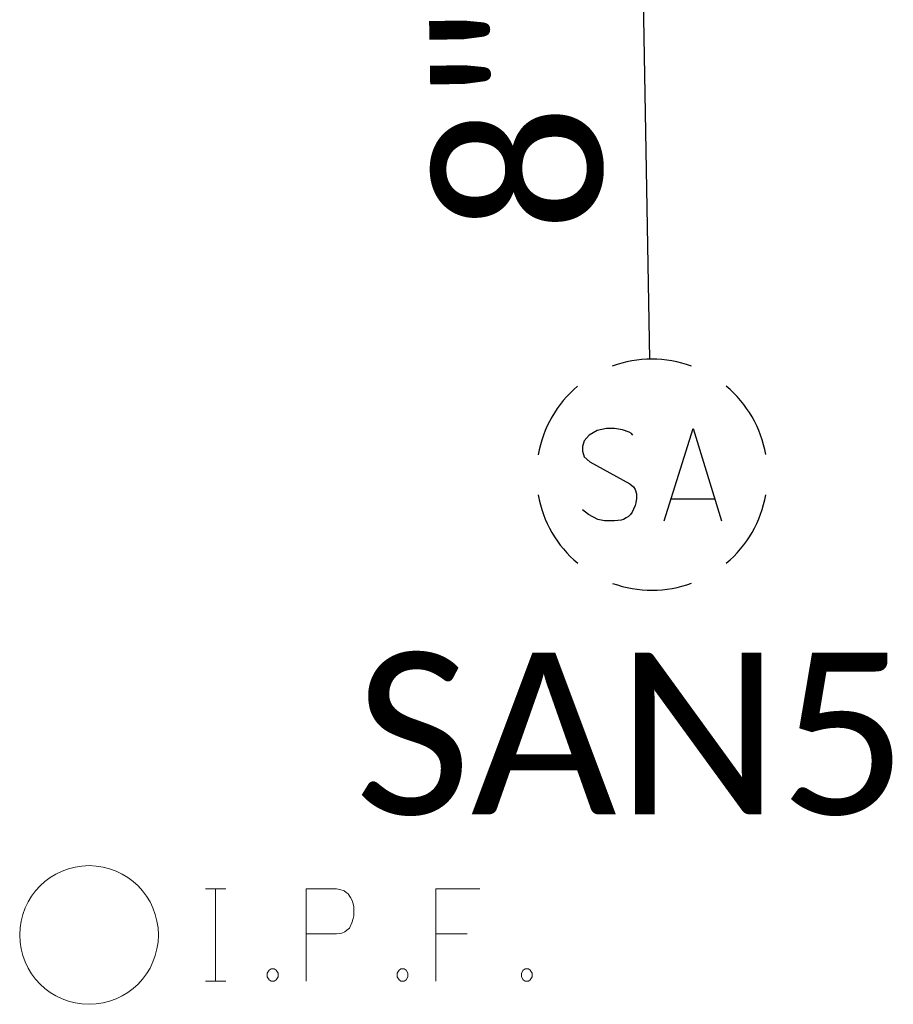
# Model space of a CAD drawing. Header units: feet. Extents: x 2296871 to 2305194, y 360020 to 364238.
# Tile 5 of 55: x 2302000 to 2302015, y 360821 to 360838. Entities that reach past the tile are written whole.
import ezdxf

# ---------------------------------------------------------------- set-up
doc = ezdxf.new("R2010")
doc.units = ezdxf.units.FT
doc.header["$MEASUREMENT"] = 0
doc.linetypes.add('sanex', pattern=[0])
for name, color, linetype in [('SV_X_Mon_Cells_Found', 7, 'Continuous'), ('UT_X_Sanitary_Cells', 3, 'Continuous'), ('UT_X_Sanitary_Line', 3, 'sanex'), ('UT_X_Sanitary_Text', 7, 'Continuous')]:
    doc.layers.add(name, color=color, linetype=linetype)
doc.styles.add('Simplex Normal (0.14)', font='calibri.ttf', dxfattribs={"height": 0.14})

# ---------------------------------------------------------------- blocks, each defined once
blk = doc.blocks.new('smh')
at = {"linetype": 'Continuous', "flags": 128}
for points in [[(-0.332, 0.687), (-0.357, 0.712), (-0.395, 0.738), (-0.508, 0.776), (-0.647, 0.801), (-0.748, 0.801), (-0.786, 0.801), (-0.949, 0.763), (-1.088, 0.687), (-1.176, 0.586), (-1.201, 0.486), (-1.201, 0.41), (-1.176, 0.309), (-1.075, 0.221), (-0.382, -0.157), (-0.32, -0.207), (-0.294, -0.257), (-0.269, -0.333), (-0.269, -0.409), (-0.282, -0.484), (-0.294, -0.535), (-0.32, -0.598), (-0.345, -0.648), (-0.37, -0.686), (-0.408, -0.724), (-0.445, -0.749), (-0.496, -0.774), (-0.534, -0.787), (-0.647, -0.799), (-0.823, -0.799), (-0.937, -0.774), (-1.101, -0.686), (-1.201, -0.61)], [(0.21, -0.799), (0.714, 0.801), (1.205, -0.799)], [(1.079, -0.421), (0.336, -0.421)]]:
    blk.add_lwpolyline(points, dxfattribs=at)
at = {"linetype": 'Continuous'}
for start, end in [(70.0577, 110.1061), (130.0806, 170.0721), (10.0169, 50.0392), (190.0169, 230.0392), (310.0114, 350.0264), (250.0577, 290.0473)]:
    blk.add_arc((0, 0), 2, start, end, dxfattribs=at)
blk = doc.blocks.new('ODOT SANITARY MANHOLE')
blk.add_blockref('smh', (0, 0))
blk = doc.blocks.new('IPF')
at = {"layer": 'SV_X_Mon_Cells_Found', "color": 7, "linetype": 'Continuous', "lineweight": 0, "flags": 128}
for points in [[(0.10072, 0.04), (0.11836, 0.04)], [(0.10954, -0.04), (0.10954, 0.04)], [(0.1878, -0.04), (0.1878, 0.04), (0.21426, 0.04), (0.21702, 0.03937), (0.22087, 0.03811), (0.22253, 0.03685), (0.22418, 0.03559), (0.22638, 0.03244), (0.22804, 0.02929), (0.22914, 0.02425), (0.22914, 0.01669), (0.22859, 0.01417), (0.22748, 0.01039), (0.22528, 0.00599), (0.22307, 0.00409), (0.22142, 0.00283), (0.21866, 0.00157), (0.21426, 0.00095), (0.1878, 0.00095)], [(0.33827, 0.04), (0.30023, 0.04), (0.30023, -0.04)], [(0.30023, 0.00095), (0.32724, 0.00095)], [(0.15749, -0.02929), (0.16024, -0.02929), (0.1619, -0.03055), (0.16355, -0.03307), (0.16355, -0.03622), (0.1619, -0.03874), (0.16024, -0.04), (0.15749, -0.04), (0.15583, -0.03874), (0.15418, -0.03622), (0.15418, -0.03307), (0.15583, -0.03055), (0.15749, -0.02929)], [(0.26993, -0.02929), (0.27268, -0.02929), (0.27433, -0.03055), (0.27598, -0.03307), (0.27598, -0.03622), (0.27433, -0.03874), (0.27268, -0.04), (0.26993, -0.04), (0.26827, -0.03874), (0.26662, -0.03622), (0.26662, -0.03307), (0.26827, -0.03055), (0.26993, -0.02929)], [(0.37739, -0.02929), (0.38015, -0.02929), (0.3818, -0.03055), (0.38345, -0.03307), (0.38345, -0.03622), (0.3818, -0.03874), (0.38015, -0.04), (0.37739, -0.04), (0.37574, -0.03874), (0.37409, -0.03622), (0.37409, -0.03307), (0.37574, -0.03055), (0.37739, -0.02929)], [(0.10072, -0.04), (0.11836, -0.04)]]:
    blk.add_lwpolyline(points, dxfattribs=at)
at = {"layer": 'SV_X_Mon_Cells_Found', "color": 7, "linetype": 'Continuous', "lineweight": 0}
blk.add_circle((0, 0), 0.06, dxfattribs=at)

msp = doc.modelspace()

# ---------------------------------------------------------------- linework, layer by layer
at = {"layer": 'UT_X_Sanitary_Line', "flags": 128}
msp.add_lwpolyline([(2302010.991, 360832.348), (2302008.286, 360985.8)], dxfattribs=at)

# ---------------------------------------------------------------- block references
at = {"layer": 'SV_X_Mon_Cells_Found', "xscale": 20, "yscale": 20, "zscale": 20}
msp.add_blockref('IPF', (2302001.283, 360822.382), dxfattribs=at)
at = {"layer": 'UT_X_Sanitary_Cells'}
msp.add_blockref('ODOT SANITARY MANHOLE', (2302011.026, 360830.348), dxfattribs=at)

# ---------------------------------------------------------------- texts
at = {"layer": 'UT_X_Sanitary_Text', "insert": (2302008.761, 360836.519), "char_height": 2.8, "attachment_point": 5, "rotation": 91.0097, "style": 'Simplex Normal (0.14)'}
msp.add_mtext('8"', dxfattribs=at)
at = {"layer": 'UT_X_Sanitary_Text', "insert": (2302010.664, 360825.855), "char_height": 2.8, "attachment_point": 5, "style": 'Simplex Normal (0.14)'}
msp.add_mtext('SAN5', dxfattribs=at)

doc.saveas('drawing.dxf')
